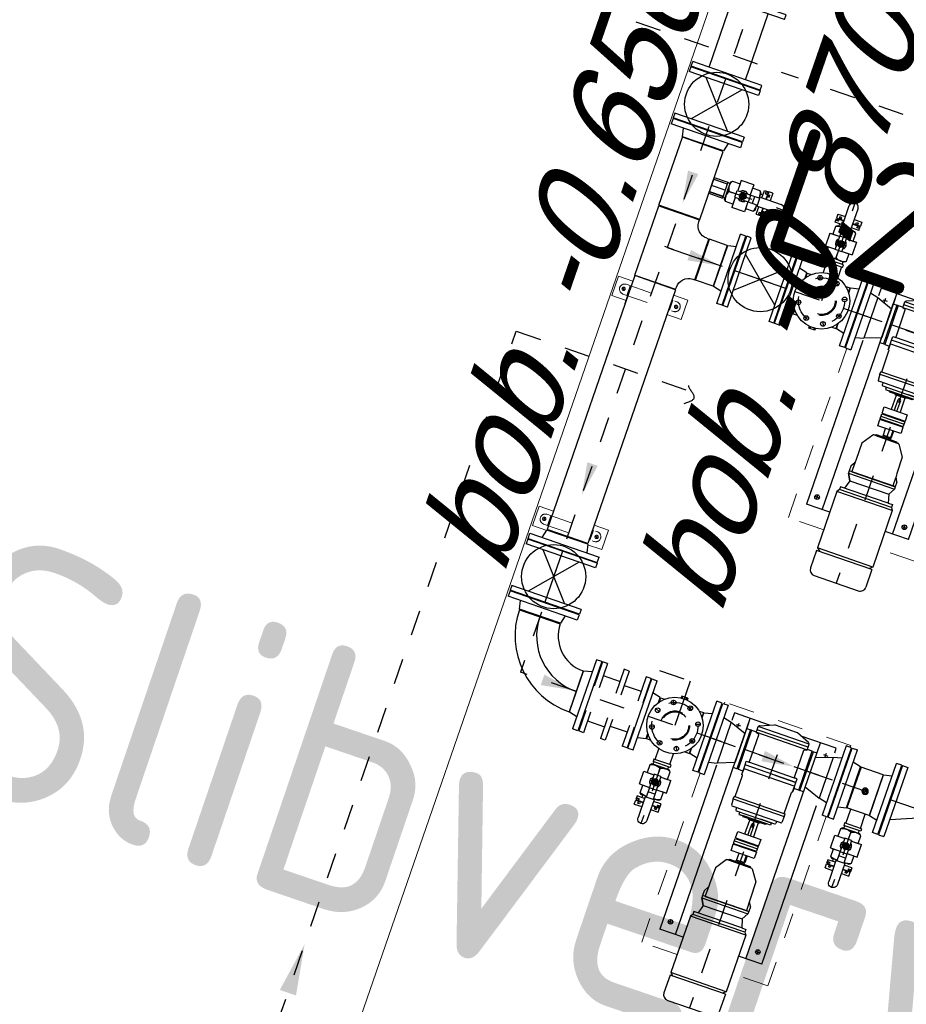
# Model space of a CAD drawing. Header units: metres. Extents: x 128615 to 129083, y 455669 to 456034.
# Tile 71 of 158: x 128805.12 to 128808.57, y 455830.9 to 455834.73. Entities that reach past the tile are written whole.
import ezdxf

# ---------------------------------------------------------------- set-up
doc = ezdxf.new("R2010")
doc.units = ezdxf.units.M
for name, pattern in [('AM_ISO08W050', [18, 12, -1.5, 3, -1.5]), ('CENTER', [2, 1.25, -0.25, 0.25, -0.25]), ('HIDDEN', [0.375, 0.25, -0.125]), ('RI-AWZI_SLIBLEIDING', [11, 5, -3, 0, -3]), ('RI-AWZI_TERREINRIOLERING', [19.8, 6, -1.8, 2.4, -1.8, 1.8, -1.8, 2.4, -1.8])]:
    doc.linetypes.add(name, pattern=pattern)
for name, color, linetype in [('0H', 6, 'CENTER'), ('0Hid', 6, 'HIDDEN'), ('0Hu1', 6, 'Continuous'), ('0Symbol', 6, 'Continuous'), ('B-XX-GR-GRAS-G', 90, 'Continuous'), ('B-XX-GR-KRUIDEN-G', 98, 'Continuous'), ('B-XX-RI-AWZI_TERREINRIOLERING-T25_HDSR', 7, 'Continuous')]:
    doc.layers.add(name, color=color, linetype=linetype)
for name, color, linetype, lineweight in [('AM_7', 6, 'AM_ISO08W050', 25), ('B-XX-GR-HAAG-G', 90, 'GR-HAAG1', 13), ('B-XX-KL-ELEKTRA-T25_HDSR', 7, 'Continuous', 35), ('B-XX-RI-AWZI_SLIBLEIDING-G', 40, 'RI-AWZI_SLIBLEIDING', 18), ('B-XX-RI-AWZI_SLIBLEIDING-T25_HDSR', 7, 'Continuous', 35), ('B-XX-RI-AWZI_TERREINRIOLERING-G', 10, 'RI-AWZI_TERREINRIOLERING', 18), ('B-XX-VH-BESTRATING-V', 1, 'Continuous', 18), ('X-XX-AL-T25', 7, 'Continuous', 25)]:
    doc.layers.add(name, color=color, linetype=linetype, lineweight=lineweight)
doc.styles.add('BURO-025', font='Isocp.shx', dxfattribs={"height": 500})
doc.styles.add('ISO', font='Iso.shx', dxfattribs={"height": 50})
doc.styles.add('tcb_isocp', font='tcb_isocp.shx')
doc.linetypes.add('GR-HAAG1', pattern='A,6,[176,NLCS.SHX,S=0.125,R=0,X=0,Y=0],-2', length=8)

# ---------------------------------------------------------------- blocks, each defined once
blk = doc.blocks.new('LD150ba')
for p, q in [((0, 142.5), (0, -142.5)), ((0, 142.5), (19, 142.5)), ((19, 142.5), (19, -142.5)), ((191, 142.5), (191, -142.5)), ((191, 142.5), (210, 142.5)), ((210, 142.5), (210, -142.5)), ((19, -75), (191, 75)), ((19, 75), (191, -75)), ((0, -142.5), (19, -142.5)), ((191, -142.5), (210, -142.5))]:
    blk.add_line(p, q)
at = {"color": 0, "linetype": 'ByBlock'}
blk.add_line((0, 0), (210, 0), dxfattribs=at)
blk.add_circle((105, 0), 125)
blk = doc.blocks.new('B150')
for p, q in [((-84.1, 0), (84.2, 0)), ((228.5, -144.3), (228.5, -312.6))]:
    blk.add_line(p, q)
for radius in [312.6, 144.3]:
    blk.add_arc((228.5, 0), radius, 180, 270)
at = {"color": 0, "linetype": 'ByBlock'}
blk.add_arc((228.5, 0), 228.5, 180, 270, dxfattribs=at)
blk = doc.blocks.new('Vof150')
for p, q in [((-92, -33), (-84.15, 0)), ((-84.15, 0), (84.15, 0)), ((84.15, 0), (92, -33)), ((-142.5, -33), (142.5, -33)), ((-142.5, -55), (-142.5, -33)), ((142.5, -55), (142.5, -33)), ((-142.5, -55), (142.5, -55))]:
    blk.add_line(p, q)
blk = doc.blocks.new('A$C222D4D79')
for p, q in [((0, -142.5), (0, 142.5)), ((0, 142.5), (22, 142.5)), ((22, 142.5), (22, -142.5)), ((55, 122), (55, 90.9)), ((200, 122), (55, 122)), ((120, -768), (120, 122)), ((164, 107.2), (217.8, 129.3)), ((312.2, 129.3), (217.8, 129.3)), ((366, 107.2), (312.2, 129.3)), ((475, 122), (330, 122)), ((410, -768), (410, 122)), ((475, 103.5), (475, 122)), ((508, 142.5), (508, -142.5)), ((530, 142.5), (508, 142.5)), ((530, -142.5), (530, 142.5)), ((22, 92), (55, 84.2)), ((55, 84.2), (120, 60)), ((55, 84.2), (55, -84.2)), ((120, 102), (120, -58)), ((120, -80), (120, 80)), ((120, 80), (135, 80)), ((135, 80), (135, -80)), ((140, 80), (135, 80)), ((140, 80), (160, 80.5)), ((140, 80), (140, -80)), ((370, 102.5), (160, 102.5)), ((160, 89.5), (160, 102.5)), ((370, 89.5), (160, 89.5)), ((160, 79.1), (160, 89.5)), ((160, 79.5), (370, 79.5)), ((170.5, 74.9), (161.5, 77.1)), ((359.5, 74.9), (368.5, 77.1)), ((370, 89.5), (370, 102.5)), ((370, 79.1), (370, 89.5)), ((390, 80), (370, 80.5)), ((390, -80), (390, 80)), ((390, 80), (395, 80)), ((395, -80), (395, 80)), ((395, 80), (410, 80)), ((475, 84.2), (410, 60)), ((508, 92), (475, 84.2)), ((475, 84.2), (475, -84.2)), ((172, -37.7), (172, 72.9)), ((358, -37.7), (358, 72.9)), ((390, 0), (390, 66.8)), ((120, -60), (55, -84.2)), ((160, -40.5), (172, -40.5)), ((160, -55.5), (160, -40.5)), ((370, -55.5), (160, -55.5)), ((160, -95.5), (160, -55.5)), ((160, -70.5), (370, -70.5)), ((160, -75.5), (160, -92.5)), ((169, -40.5), (358, -40.5)), ((283.1, -55.5), (370, -55.5)), ((370, -40.5), (358, -40.5)), ((370, -55.5), (370, -40.5)), ((370, -95.5), (370, -55.5)), ((370, -75.5), (370, -92.5)), ((410, -60), (475, -84.2)), ((22, -92), (55, -84.2)), ((55, -93.5), (55, -768)), ((135, -80), (120, -80)), ((140, -80), (135, -80)), ((140, -80), (160, -80.5)), ((161, -95.5), (160, -95.5)), ((164, -184.5), (164, -98.5)), ((366, -184.5), (366, -98.5)), ((369, -95.5), (370, -95.5)), ((390, -80), (370, -80.5)), ((390, -80), (395, -80)), ((410, -80), (395, -80)), ((508, -92), (475, -84.2)), ((475, -768), (475, -114.3)), ((0, -142.5), (22, -142.5)), ((530, -142.5), (508, -142.5)), ((160, -185.5), (164, -184.5)), ((370, -185.5), (160, -185.5)), ((160, -195.5), (160, -185.5)), ((370, -185.5), (366, -184.5)), ((370, -195.5), (370, -185.5)), ((160, -195.5), (370, -195.5)), ((160, -195.5), (161.8, -220.7)), ((365.2, -223.5), (164.8, -223.5)), ((182.5, -223.5), (182.5, -232.5)), ((347.5, -223.5), (347.5, -232.5)), ((370, -195.5), (368.2, -220.7)), ((185.5, -235.5), (330, -235.5)), ((200, -235.5), (200, -245.5)), ((200, -245.5), (215, -245.5)), ((209, -245.5), (206, -245.5)), ((215, -245.5), (219, -249.5)), ((219, -249.5), (215, -245.5)), ((315, -245.5), (215, -245.5)), ((311, -249.5), (219, -249.5)), ((242.5, -252.5), (242.5, -249.5)), ((242.5, -249.5), (265, -249.5)), ((287.5, -252.5), (242.5, -252.5)), ((247.5, -310), (247.5, -252.5)), ((260, -310), (260, -265.5)), ((270, -310), (270, -265.5)), ((282.5, -252.5), (282.5, -310)), ((344.5, -235.5), (287.5, -235.5)), ((287.5, -249.5), (287.5, -252.5)), ((315, -245.5), (311, -249.5)), ((330, -245.5), (315, -245.5)), ((330, -235.5), (330, -245.5)), ((217.5, -310), (312.5, -310)), ((217.5, -336), (217.5, -310)), ((217.5, -336), (312.5, -336)), ((217.5, -359), (217.5, -339)), ((217.5, -339), (312.5, -339)), ((312.5, -310), (312.5, -336)), ((312.5, -339), (312.5, -359)), ((217.5, -349), (312.5, -349)), ((217.5, -359), (312.5, -359)), ((217.5, -388), (217.5, -362)), ((312.5, -362), (217.5, -362)), ((312.5, -362), (312.5, -380)), ((312.5, -380), (312.5, -388)), ((312.5, -388), (217.5, -388)), ((247.5, -423), (247.5, -419)), ((247.5, -419), (250, -419)), ((250, -419), (250, -388)), ((280, -416.5), (250, -416.5)), ((280, -419), (250, -419)), ((279.5, -388), (279.5, -412)), ((283, -416), (280, -416)), ((280, -416), (280, -419)), ((280, -419), (282.5, -419)), ((282.5, -419), (282.5, -423)), ((283, -388), (283, -416)), ((211, -429.2), (181.9, -472.8)), ((218.5, -427), (215.2, -427)), ((218.5, -427), (311.5, -427)), ((222.5, -423), (307.5, -423)), ((311.5, -427), (314.8, -427)), ((319, -429.2), (348.1, -472.8)), ((181.9, -472.8), (180.7, -539.8)), ((348.1, -472.8), (349.3, -539.8)), ((170, -571.3), (170, -590.5)), ((170.7, -568.8), (179.9, -552.9)), ((180.5, -551.8), (180, -581.5)), ((180.7, -539.8), (180.5, -551.8)), ((349.3, -539.8), (349.5, -551.8)), ((349.5, -551.8), (350, -581.5)), ((359.3, -568.8), (350.1, -552.9)), ((360, -571.3), (360, -590.5)), ((360, -590.5), (170, -590.5)), ((170, -590.5), (170, -600)), ((170, -600), (360, -600)), ((170, -600), (185, -626)), ((170, -600), (185, -626)), ((185, -626), (170, -600)), ((180, -581.5), (180, -590)), ((180, -590), (360, -590)), ((180, -590.5), (360, -590.5)), ((360, -600), (345, -626)), ((360, -600), (345, -626)), ((350, -581.5), (350, -590)), ((360, -590.5), (360, -600)), ((185, -626.5), (175, -660)), ((185, -626), (345, -626)), ((185, -626), (345, -626)), ((185, -626.5), (185, -626)), ((185, -626.5), (345, -626.5)), ((185, -626.5), (345, -626.5)), ((185, -626.5), (185, -626.5)), ((345, -626.5), (345, -626)), ((345, -626.5), (345, -626.5)), ((345, -626.5), (355, -660)), ((158, -672), (151, -682)), ((379, -682), (151, -682)), ((151, -682), (151, -914.7)), ((158, -660), (158, -672)), ((355, -660), (158, -660)), ((372, -672), (158, -672)), ((355, -660), (372, -660)), ((372, -660), (372, -672)), ((372, -672), (379, -682)), ((379, -682), (379, -914.7)), ((151, -768), (55, -768)), ((475, -768), (379, -768)), ((151, -914.7), (162.4, -924.7)), ((379, -914.7), (151, -914.7)), ((379, -914.7), (367.6, -924.7)), ((151, -924.7), (151, -997.3)), ((379, -924.7), (151, -924.7)), ((379, -924.7), (379, -997.3)), ((174.4, -1020.7), (355.6, -1020.7))]:
    blk.add_line(p, q)
blk.add_lwpolyline([(279.5, -412), (279.5, -412.1), (279.5, -412.3), (279.5, -412.4), (279.5, -412.6), (279.5, -412.7), (279.5, -412.8), (279.5, -413), (279.5, -413.1), (279.5, -413.2), (279.5, -413.4), (279.5, -413.5), (279.5, -413.6), (279.5, -413.8), (279.5, -413.9), (279.5, -414), (279.5, -414.1), (279.5, -414.2), (279.6, -414.4), (279.6, -414.5), (279.6, -414.6), (279.6, -414.7), (279.6, -414.8), (279.6, -414.9), (279.6, -415), (279.7, -415.1), (279.7, -415.2), (279.7, -415.2), (279.7, -415.3), (279.7, -415.4), (279.7, -415.5), (279.7, -415.5), (279.8, -415.6), (279.8, -415.7), (279.8, -415.7), (279.8, -415.8), (279.8, -415.8), (279.9, -415.8), (279.9, -415.9), (279.9, -415.9), (279.9, -415.9), (279.9, -416), (279.9, -416), (280, -416), (280, -416), (280, -416)])
for centre in [(85, -728), (445, -728)]:
    blk.add_circle(centre, 9)
for centre, radius, start, end in [((160, 104.5), 2, 270, 360), ((162, 79.1), 2, 180, 255.9638), ((165, 104.3), 3, 108.6418, 180), ((365, 104.3), 3, 360, 71.3582), ((370, 104.5), 2, 180, 270), ((368, 79.1), 2, 284.0362, 360), ((170, 72.9), 2, 360, 75.9637), ((360, 72.9), 2, 104.0363, 180), ((169, -37.5), 3, 270, 360), ((361, -37.5), 3, 180, 270), ((161, -98.5), 3, 360, 90), ((369, -98.5), 3, 90, 180), ((164.8, -220.5), 3, 184.0856, 270), ((365.2, -220.5), 3, 270, 355.9144), ((185.5, -232.5), 3, 180, 270), ((265, -265.5), 5, 360, 180), ((344.5, -232.5), 3, 270, 360), ((215.2, -432), 5, 90, 146.2268), ((218.5, -423), 4, 270, 0), ((311.5, -423), 4, 180, 270), ((314.8, -432), 5, 33.7732, 90), ((175, -571.3), 5, 150, 180), ((175.5, -550.4), 5, 330, 359), ((354.5, -550.4), 5, 181, 210), ((355, -571.3), 5, 0, 30), ((174.4, -997.3), 23.4, 180, 270), ((355.6, -997.3), 23.4, 270, 0)]:
    blk.add_arc(centre, radius, start, end)
at = {"layer": '0H'}
for p, q in [((76, 82), (94, 82)), ((85, 73), (85, 91)), ((436, 82), (454, 82)), ((445, 73), (445, 91)), ((76, -728), (94, -728)), ((85, -737), (85, -719)), ((436, -728), (454, -728)), ((445, -737), (445, -719))]:
    blk.add_line(p, q, dxfattribs=at)
at = {"layer": '0H', "color": 1, "linetype": 'CENTER'}
for p, q in [((265, 22), (265, -1020.7)), ((0, 0), (530, 0))]:
    blk.add_line(p, q, dxfattribs=at)
blk = doc.blocks.new('TK150')
for p, q in [((3, 142.5), (3, -142.5)), ((3, 142.5), (25, 142.5)), ((25, 142.5), (25, -142.5)), ((381, 142.5), (381, -142.5)), ((381, 142.5), (403, 142.5)), ((403, 142.5), (403, -142.5)), ((288.8, 36.3), (25, -74.3)), ((3, -142.5), (25, -142.5)), ((381, -142.5), (403, -142.5))]:
    blk.add_line(p, q)
blk.add_solid([(282.3, 51.7), (295.2, 21), (381, 75)])
blk = doc.blocks.new('M150600')
for p, q in [((-150, 142.5), (-150, -142.5)), ((-131, 142.5), (-150, 142.5)), ((-131, 142.5), (-131, -142.5)), ((140.5, 142.5), (140.5, -142.5)), ((159.5, 142.5), (140.5, 142.5)), ((159.5, 142.5), (159.5, -142.5)), ((431, 142.5), (431, -142.5)), ((450, 142.5), (431, 142.5)), ((450, 142.5), (450, -142.5)), ((-131, 75), (140.5, 75)), ((431, 75), (159.5, 75)), ((-131, -75), (140.5, -75)), ((431, -75), (159.5, -75)), ((-131, -142.5), (-150, -142.5)), ((159.5, -142.5), (140.5, -142.5)), ((450, -142.5), (431, -142.5))]:
    blk.add_line(p, q)
blk = doc.blocks.new('S150')
for p, q in [((-227.15, 143), (-58.85, 143)), ((-227.15, 134.15), (-227.15, 143)), ((-58.85, 134.15), (-58.85, 143)), ((-286, -84.15), (-286, 84.15)), ((-286, 84.15), (-277.15, 84.15)), ((-8.85, 84.15), (0, 84.15)), ((0, -84.15), (0, 84.15)), ((-286, -84.15), (0, -84.15))]:
    blk.add_line(p, q)
at = {"color": 0, "linetype": 'ByBlock'}
blk.add_line((-143, 0), (-143, 143), dxfattribs=at)
for centre, start, end in [((-277.15, 134.15), 270, 0), ((-8.85, 134.15), 180, 270)]:
    blk.add_arc(centre, 50, start, end)
blk = doc.blocks.new('sok-DN15ba')
at = {"color": 0, "linetype": 'ByBlock'}
for p, q in [((12.5, 0), (-12.5, 0)), ((0, -12.5), (0, 12.5))]:
    blk.add_line(p, q, dxfattribs=at)
for radius in [12.5, 7.5]:
    blk.add_circle((0, 0), radius)
blk.add_arc((0, 0), 8.5, 180, 90)
blk = doc.blocks.new('Vlf150')
for p, q in [((-142.5, 0), (142.5, 0)), ((-142.5, -20), (-142.5, 0)), ((142.5, -20), (142.5, 0)), ((-142.5, -20), (142.5, -20))]:
    blk.add_line(p, q)
blk = doc.blocks.new('sok-DN50va')
for p, q in [((-32.75, 0), (32.75, 0)), ((-32.75, 0), (-32.75, -56)), ((32.75, 0), (32.75, -56)), ((-32.75, -56), (32.75, -56))]:
    blk.add_line(p, q)
at = {"color": 0, "linetype": 'ByBlock'}
blk.add_line((0, -56), (0, 0), dxfattribs=at)
at = {"color": 0, "linetype": 'HIDDEN'}
for p, q in [((-26, 0), (-26, -56)), ((-25, 0), (-25, -56)), ((25, 0), (25, -56)), ((26, 0), (26, -56))]:
    blk.add_line(p, q, dxfattribs=at)
blk = doc.blocks.new('KK_DN50ba')
for p, q in [((-63.4, 35.6), (-57.8, 42)), ((-57.8, 42), (-26.4, 42)), ((25.6, 55.1), (-26.4, 55.1)), ((-26.4, 55.1), (-26.4, 14)), ((-26.4, 42), (-26.4, 14)), ((25.6, 55.1), (25.6, 14)), ((25.6, 48.4), (25.6, 14)), ((57.1, 42), (25.6, 42)), ((62.6, 35.6), (57.1, 42)), ((-63.4, -35.6), (-63.4, 35.6)), ((-57.8, 0), (-28.4, 0)), ((-28.4, 14), (65.4, 14)), ((-28.4, -14), (-28.4, 14)), ((27.7, -14), (27.7, 14)), ((44.3, -14), (44.3, 14)), ((62.6, 14), (62.6, 35.6)), ((65.4, 18.2), (151.4, 18.2)), ((65.4, -18.2), (65.4, 18.2)), ((-57.8, -42), (-63.4, -35.6)), ((-28.4, -14), (65.4, -14)), ((-26.4, -14), (-26.4, -42)), ((-26.4, -14), (-26.4, -55.1)), ((25.6, -14), (25.6, -48.4)), ((25.6, -14), (25.6, -55.1)), ((57.1, -42), (62.6, -35.6)), ((62.6, -35.6), (62.6, -14)), ((65.4, -18.2), (151.4, -18.2)), ((-26.4, -42), (-57.8, -42)), ((25.6, -55.1), (-26.4, -55.1)), ((25.6, -42), (57.1, -42))]:
    blk.add_line(p, q)
blk.add_lwpolyline([(-5.6, 9.1), (-10.9, 0), (-5.6, -9.1), (4.9, -9.1), (10.1, 0), (4.9, 9.1)], close=True)
for radius in [13.1, 8.27, 6.13]:
    blk.add_circle((-0.4, 0), radius)
for centre, radius, start, end in [((-21, 21), 42.3, 150.2533, 209.7467), ((20.3, 21), 42.3, 350.4908, 29.7467), ((-21, -21), 42.3, 150.2533, 209.7467), ((-0.4, 0), 21, 41.8103, 138.1897), ((-0.4, 0), 7, 168.4465, 99.6448), ((151.4, 0), 18.2, 270, 90), ((-0.4, 0), 21, 221.8103, 318.1897), ((20.3, -21), 42.3, 330.2533, 9.5092)]:
    blk.add_arc(centre, radius, start, end)
at = {"layer": '0H'}
for p, q in [((-0.4, -21), (-0.4, 21)), ((-63.4, 0), (169.6, 0))]:
    blk.add_line(p, q, dxfattribs=at)
blk = doc.blocks.new('slibverwerkingsgebouw')
for p, q in [((1805.3, 6103.2), (1285.3, 6102.8)), ((1285.3, 6102.8), (1285.3, 6095.3)), ((1285.5, 5810.3), (1286, 5112.8)), ((353.6, 5784.7), (411.9, 5784.7)), ((353.6, 5704.7), (353.6, 5784.7)), ((392.1, 5764.7), (600.1, 5764.9)), ((408.6, 5724.7), (408.6, 5764.7)), ((580.2, 5784.9), (638.6, 5784.9)), ((583.6, 5724.9), (583.5, 5764.9)), ((638.6, 5704.9), (638.6, 5784.9)), ((394.6, 5744.7), (381.6, 5744.7)), ((388.1, 5751.2), (388.1, 5738.2)), ((392.1, 5724.7), (600.1, 5724.9)), ((597.6, 5744.9), (610.6, 5744.9)), ((604.1, 5751.4), (604.1, 5738.4)), ((353.6, 5704.7), (412, 5704.7)), ((580.3, 5704.9), (638.6, 5704.9)), ((1432, 5112.9), (1286, 5112.8)), ((1806, 5113.2), (1660, 5113.1)), ((354.2, 4836.9), (412.6, 4836.9)), ((354.3, 4756.9), (354.2, 4836.9)), ((580.9, 4837), (639.2, 4837.1)), ((639.3, 4757.1), (639.2, 4837.1)), ((395.2, 4796.9), (382.2, 4796.9)), ((388.7, 4803.4), (388.7, 4790.4)), ((392.7, 4816.9), (600.7, 4817)), ((409.3, 4776.9), (409.2, 4816.9)), ((584.2, 4777), (584.2, 4817)), ((598.2, 4797), (611.2, 4797)), ((604.7, 4803.5), (604.7, 4790.5)), ((354.3, 4756.9), (412.6, 4756.9)), ((392.7, 4776.9), (600.7, 4777)), ((580.9, 4757), (639.3, 4757.1)), ((1806.5, 4353.2), (1286.5, 4352.8)), ((1286.5, 4352.8), (1286.5, 4345.3)), ((1806.5, 4353.2), (1806.5, 4345.7)), ((1286.7, 4060.3), (1287.2, 3362.8)), ((1806.7, 4060.7), (1807.2, 3363.2)), ((1433.2, 3362.9), (1287.2, 3362.8)), ((1807.2, 3363.2), (1661.2, 3363.1))]:
    blk.add_line(p, q)
for centre in [(388.1, 5744.7), (604.1, 5744.9), (388.7, 4796.9), (604.7, 4797)]:
    blk.add_circle(centre, 6.5)
for centre, start, end in [((392.1, 5744.7), 90.0391, 270.0391), ((600.1, 5744.9), 270.0391, 90.0391), ((392.7, 4796.9), 90.0391, 270.0391), ((600.7, 4797), 270.0391, 90.0391)]:
    blk.add_arc(centre, 20, start, end)
at = {"layer": '0H'}
for p, q in [((495.1, 7250.3), (495.4, 6800.3)), ((495.1, 7250.3), (497.1, 4202.3)), ((2923.4, 5954), (485.4, 5952.3)), ((805.6, 4295.3), (875.1, 4295.3)), ((895.1, 4285.9), (965.6, 4286)), ((2924.6, 4204), (497.1, 4202.3)), ((805.7, 4108.2), (875.2, 4108.2)), ((895.2, 4118.4), (965.7, 4118.5))]:
    blk.add_line(p, q, dxfattribs=at)
for centre in [(1132.2, 5952.7), (1133.4, 4202.7)]:
    blk.add_circle(centre, 90, dxfattribs=at)
at = {"layer": '0Hid'}
for p, q in [((1119.8, 5835.6), (1119.8, 5843.4)), ((1144.8, 5835.6), (1119.8, 5835.6)), ((1123.8, 5843.1), (1123.8, 5835.6)), ((1124.8, 5843), (1124.8, 5835.6)), ((1139.8, 5843), (1139.8, 5835.6)), ((1140.8, 5843.1), (1140.8, 5835.6)), ((1144.8, 5835.6), (1144.8, 5843.5)), ((1006.2, 4386), (1133.3, 4386.1)), ((1133.3, 4386.1), (1133.4, 4218.3)), ((1145.8, 4319.9), (1120.8, 4319.9)), ((1120.8, 4319.9), (1120.8, 4312)), ((1124.8, 4312.4), (1124.8, 4319.9)), ((1125.8, 4312.5), (1125.8, 4319.9)), ((1140.8, 4312.5), (1140.8, 4319.9)), ((1141.8, 4312.4), (1141.8, 4319.9)), ((1145.8, 4319.9), (1145.8, 4312))]:
    blk.add_line(p, q, dxfattribs=at)
for centre, radius in [((1132.2, 5952.7), 57.1), ((1132.2, 5952.7), 53.5), ((1133.4, 4202.7), 57.1), ((1133.4, 4202.7), 53.5)]:
    blk.add_circle(centre, radius, dxfattribs=at)
at = {"layer": '0Hu1'}
for p, q in [((638, 6647.4), (353, 6647.2)), ((353, 6647.2), (353, 6628.2)), ((638, 6647.4), (638, 6628.4)), ((638, 6628.4), (353, 6628.2)), ((420.5, 6628.3), (570.6, 6456.4)), ((570.5, 6628.4), (420.6, 6456.3)), ((638.1, 6456.4), (353.1, 6456.2)), ((353.1, 6456.2), (353.1, 6437.2)), ((638.1, 6456.4), (638.1, 6437.4)), ((638.1, 6437.4), (353.1, 6437.2)), ((579.8, 6377.4), (411.5, 6377.3)), ((411.7, 6097.2), (411.5, 6377.3)), ((580, 6097.4), (579.8, 6377.4)), ((1082.1, 6293.2), (1082.1, 6276.7)), ((1082.1, 6293.2), (1112.9, 6293.2)), ((1149.3, 6293.2), (1180.1, 6293.3)), ((1180.1, 6293.3), (1180.1, 6276.7)), ((645.9, 6267.6), (635.9, 6267.6)), ((771.9, 6267.7), (781.5, 6267.7)), ((781.5, 6255.7), (781.5, 6286.5)), ((781.5, 6286.5), (797.5, 6286.5)), ((798.9, 6283.1), (789.8, 6283.1)), ((789.8, 6275.6), (789.8, 6283.1)), ((789.8, 6275.6), (794, 6275.6)), ((794, 6275.6), (794, 6278.1)), ((794, 6278.1), (799, 6278.1)), ((797.5, 6286.5), (797.5, 6255.7)), ((797.5, 6270.5), (802.5, 6270.5)), ((797.5, 6267.7), (807.5, 6267.7)), ((815.5, 6286.5), (798.9, 6286.5)), ((798.9, 6286.5), (799, 6255.7)), ((802.5, 6275.5), (807.5, 6275.5)), ((802.5, 6270.5), (802.5, 6275.5)), ((807.5, 6267.7), (807.5, 6275.5)), ((815.5, 6286.5), (815.5, 6255.7)), ((1082.1, 6276.7), (1112.9, 6276.7)), ((1082.1, 6275.2), (1112.9, 6275.2)), ((1082.1, 6259.2), (1082.1, 6275.2)), ((1112.9, 6259.2), (1082.1, 6259.2)), ((1085.5, 6276.7), (1085.5, 6267.5)), ((1093.1, 6267.5), (1085.5, 6267.5)), ((1090.6, 6271.7), (1090.6, 6276.7)), ((1093.1, 6271.7), (1090.6, 6271.7)), ((1093.1, 6280.2), (1093.1, 6285.2)), ((1101, 6285.2), (1093.1, 6285.2)), ((1098.1, 6280.2), (1093.1, 6280.2)), ((1093.1, 6267.5), (1093.1, 6271.7)), ((1098.1, 6275.2), (1098.1, 6280.2)), ((1101, 6275.2), (1101, 6285.2)), ((1101, 6249.6), (1101, 6259.2)), ((1149.3, 6276.7), (1180.1, 6276.7)), ((1149.3, 6275.3), (1180.1, 6275.3)), ((1180.1, 6259.3), (1149.3, 6259.3)), ((1161.3, 6275.8), (1161.3, 6285.8)), ((1161.3, 6285.3), (1169.1, 6285.3)), ((1164.1, 6275.3), (1164.1, 6280.3)), ((1164.1, 6280.3), (1169.1, 6280.3)), ((1169.1, 6280.3), (1169.1, 6285.3)), ((1169.2, 6271.7), (1171.7, 6271.7)), ((1169.2, 6267.6), (1169.2, 6271.7)), ((1169.2, 6267.6), (1176.7, 6267.6)), ((1171.7, 6271.7), (1171.6, 6276.7)), ((1176.7, 6276.7), (1176.7, 6267.6)), ((1180.1, 6259.3), (1180.1, 6275.3)), ((781.6, 6188.5), (781.5, 6219.3)), ((797.5, 6219.3), (797.6, 6188.5)), ((799, 6219.3), (799, 6188.5)), ((815.5, 6219.3), (815.5, 6188.5)), ((645.9, 6207.3), (635.9, 6207.3)), ((781.6, 6188.5), (797.6, 6188.5)), ((789.9, 6199.5), (789.9, 6191.9)), ((789.9, 6199.5), (794, 6199.5)), ((799, 6191.9), (789.9, 6191.9)), ((794, 6199.5), (794, 6197)), ((794, 6197), (799, 6197)), ((797.5, 6204.5), (802.5, 6204.5)), ((798.1, 6207.4), (808.1, 6207.4)), ((815.5, 6188.5), (799, 6188.5)), ((802.5, 6204.5), (802.5, 6199.5)), ((802.5, 6199.5), (807.5, 6199.5)), ((807.5, 6207.4), (807.5, 6199.5)), ((580, 6097.4), (411.7, 6097.2)), ((1167.2, 6112.9), (1096.9, 6112.9)), ((1096.9, 6102.9), (1096.9, 6112.9)), ((1167.2, 6102.9), (1096.9, 6102.9)), ((1101.1, 6123.6), (1101.1, 6113.6)), ((1101.9, 6102.9), (1102, 6058.5)), ((1161.4, 6123.6), (1161.4, 6113.6)), ((1162.2, 6102.9), (1162.3, 6058.5)), ((1167.2, 6102.9), (1167.2, 6112.9)), ((987.5, 5810.1), (987.3, 6095.1)), ((987.3, 6095.1), (1009.3, 6095.1)), ((1009.5, 5810.1), (1009.3, 6095.1)), ((1255.5, 5810.3), (1255.3, 6095.3)), ((1277.3, 6095.3), (1255.3, 6095.3)), ((1277.5, 5810.3), (1277.3, 6095.3)), ((714.4, 6036.6), (640.9, 6036.5)), ((641, 5868.2), (640.9, 6036.5)), ((714.4, 6036.6), (714.5, 5868.3)), ((1042.4, 6036.8), (1009.4, 6044.6)), ((1042.4, 6016.3), (1042.4, 6036.8)), ((1043.9, 6036.8), (1061.3, 6036.8)), ((1043.9, 6036.8), (1043.9, 6018.3)), ((1101.1, 6027.5), (1093.9, 6045.1)), ((1132.1, 6036.9), (1132.2, 5952.7)), ((1163.1, 6027.6), (1170.4, 6045.1)), ((1203, 6036.9), (1220.4, 6036.9)), ((1220.4, 6036.9), (1220.4, 6018.5)), ((1222.4, 6036.9), (1255.4, 6044.8)), ((1222.4, 6015.7), (1222.4, 6036.9)), ((1057.3, 5983.7), (1039.8, 5990.9)), ((1207, 5983.8), (1224.6, 5991.1)), ((1057.4, 5921.7), (1039.8, 5914.4)), ((1207, 5921.8), (1224.6, 5914.5)), ((714.5, 5868.3), (641, 5868.2)), ((1009.5, 5860.6), (1042.5, 5868.5)), ((1042.5, 5868.5), (1042.5, 5889.1)), ((1044, 5887), (1044, 5868.5)), ((1044, 5868.5), (1061.4, 5868.5)), ((1101.2, 5877.9), (1094, 5860.3)), ((1163.2, 5877.9), (1170.5, 5860.4)), ((1203.1, 5868.6), (1220.5, 5868.6)), ((1220.5, 5887.1), (1220.5, 5868.6)), ((1222.5, 5868.6), (1222.5, 5889.9)), ((1255.5, 5860.8), (1222.5, 5868.6)), ((580.2, 5807.4), (411.9, 5807.2)), ((411.9, 5807.2), (412.6, 4761.2)), ((580.2, 5807.4), (580.9, 4761.4)), ((987.5, 5810.1), (1009.5, 5810.1)), ((1277.5, 5810.3), (1255.5, 5810.3)), ((412, 5692.8), (411.9, 5724.7)), ((404.8, 4726.2), (412.6, 4759.2)), ((580.9, 4761.4), (412.6, 4761.2)), ((580.9, 4759.4), (412.6, 4759.2)), ((580.9, 4759.4), (588.8, 4726.4)), ((354.3, 4726.2), (639.3, 4726.4)), ((354.3, 4704.2), (354.3, 4726.2)), ((639.3, 4704.4), (639.3, 4726.4)), ((354.3, 4704.2), (639.3, 4704.4)), ((760.5, 4345), (760.7, 4060)), ((782.5, 4345), (760.5, 4345)), ((782.5, 4345), (782.7, 4060)), ((988.7, 4060.1), (988.5, 4345.1)), ((988.5, 4345.1), (1010.5, 4345.1)), ((1010.7, 4060.1), (1010.5, 4345.1)), ((1256.7, 4060.3), (1256.5, 4345.3)), ((1278.5, 4345.3), (1256.5, 4345.3)), ((1278.7, 4060.3), (1278.5, 4345.3)), ((1102.3, 4277.5), (1095.1, 4295.1)), ((1164.3, 4277.6), (1171.6, 4295.1)), ((1223.6, 4286.9), (1256.6, 4294.8)), ((760.6, 4294.5), (727.6, 4286.6)), ((727.7, 4118.3), (727.6, 4286.6)), ((1043.6, 4286.8), (1010.6, 4294.6)), ((1043.6, 4266.3), (1043.6, 4286.8)), ((1045.1, 4286.8), (1062.5, 4286.8)), ((1045.1, 4286.8), (1045.1, 4268.3)), ((1133.3, 4286.9), (1133.4, 4202.7)), ((1204.2, 4286.9), (1221.6, 4286.9)), ((1221.6, 4286.9), (1221.6, 4268.5)), ((1223.6, 4265.7), (1223.6, 4286.9)), ((1871.6, 4287.4), (1871.7, 4119.1)), ((1963.1, 4287.4), (1871.6, 4287.4)), ((1963.1, 4287.4), (1963.2, 4119.1)), ((1058.5, 4233.7), (1041, 4240.9)), ((1208.2, 4233.8), (1225.7, 4241.1)), ((1058.6, 4171.7), (1041, 4164.4)), ((1208.2, 4171.8), (1225.8, 4164.5)), ((727.7, 4118.3), (760.7, 4110.5)), ((1010.7, 4110.6), (1043.7, 4118.5)), ((1043.7, 4118.5), (1043.7, 4139.1)), ((1045.2, 4137), (1045.2, 4118.5)), ((1045.2, 4118.5), (1062.6, 4118.5)), ((1102.4, 4127.9), (1095.2, 4110.3)), ((1164.4, 4127.9), (1171.7, 4110.4)), ((1204.3, 4118.6), (1221.7, 4118.6)), ((1221.7, 4137.1), (1221.7, 4118.6)), ((1223.7, 4118.6), (1223.7, 4139.9)), ((1256.7, 4110.8), (1223.7, 4118.6)), ((1963.2, 4119.1), (1871.7, 4119.1)), ((1963.2, 4119.1), (1871.7, 4119.1)), ((1887.3, 4060.6), (1887.2, 4119.1)), ((1947.6, 4060.6), (1947.5, 4119.1)), ((1103.3, 4052.6), (1103.3, 4096.9)), ((1163.6, 4052.6), (1163.6, 4097)), ((782.7, 4060), (760.7, 4060)), ((988.7, 4060.1), (1010.7, 4060.1)), ((1168.6, 4052.6), (1098.3, 4052.6)), ((1098.3, 4052.6), (1098.3, 4042.6)), ((1168.6, 4042.6), (1098.3, 4042.6)), ((1102.5, 4031.8), (1102.5, 4041.8)), ((1162.8, 4031.9), (1162.8, 4041.9)), ((1168.6, 4052.6), (1168.6, 4042.6)), ((1278.7, 4060.3), (1256.7, 4060.3)), ((1952.6, 4060.6), (1882.3, 4060.6)), ((1882.3, 4060.6), (1882.3, 4050.6)), ((1952.6, 4050.6), (1882.3, 4050.6)), ((1886.4, 4039.9), (1886.4, 4049.9)), ((1946.7, 4039.9), (1946.7, 4049.9)), ((1952.6, 4060.6), (1952.6, 4050.6)), ((1886.5, 3913.9), (1886.5, 3904.2)), ((1114.5, 3896.2), (1083.7, 3896.2)), ((1083.7, 3896.2), (1083.7, 3880.2)), ((1083.7, 3880.2), (1114.5, 3880.2)), ((1083.7, 3862.2), (1083.7, 3878.7)), ((1083.7, 3878.7), (1114.5, 3878.7)), ((1087.2, 3878.7), (1087.2, 3887.9)), ((1094.7, 3887.9), (1087.2, 3887.9)), ((1094.7, 3883.7), (1092.2, 3883.7)), ((1092.2, 3883.7), (1092.2, 3878.7)), ((1094.7, 3887.9), (1094.7, 3883.7)), ((1094.7, 3875.2), (1094.7, 3870.2)), ((1099.7, 3875.2), (1094.7, 3875.2)), ((1099.7, 3880.2), (1099.7, 3875.2)), ((1102.6, 3905.8), (1102.6, 3896.2)), ((1102.6, 3880.2), (1102.6, 3870.2)), ((1181.7, 3896.3), (1150.9, 3896.2)), ((1151, 3880.2), (1181.7, 3880.3)), ((1151, 3878.8), (1181.8, 3878.8)), ((1162.9, 3879.7), (1162.9, 3869.7)), ((1165.7, 3880.2), (1165.7, 3875.2)), ((1165.7, 3875.2), (1170.7, 3875.2)), ((1170.7, 3875.2), (1170.7, 3870.2)), ((1170.8, 3887.9), (1178.3, 3887.9)), ((1170.8, 3887.9), (1170.8, 3883.8)), ((1170.8, 3883.8), (1173.3, 3883.8)), ((1173.3, 3883.8), (1173.3, 3878.8)), ((1178.3, 3878.8), (1178.3, 3887.9)), ((1181.7, 3896.3), (1181.7, 3880.3)), ((1181.8, 3862.3), (1181.8, 3878.8)), ((1898.4, 3904.2), (1867.7, 3904.2)), ((1867.7, 3904.2), (1867.7, 3888.2)), ((1867.7, 3888.2), (1898.5, 3888.2)), ((1867.7, 3870.2), (1867.7, 3886.8)), ((1867.7, 3886.8), (1898.5, 3886.8)), ((1871.1, 3886.8), (1871.1, 3895.9)), ((1878.6, 3895.9), (1871.1, 3895.9)), ((1878.6, 3891.8), (1876.1, 3891.8)), ((1876.1, 3891.8), (1876.1, 3886.8)), ((1878.6, 3895.9), (1878.6, 3891.8)), ((1878.7, 3883.2), (1878.7, 3878.2)), ((1883.7, 3883.2), (1878.7, 3883.2)), ((1886.5, 3878.2), (1878.7, 3878.2)), ((1883.7, 3888.2), (1883.7, 3883.2)), ((1886.5, 3888.2), (1886.5, 3878.2)), ((1965.7, 3904.3), (1934.9, 3904.3)), ((1934.9, 3888.3), (1965.7, 3888.3)), ((1934.9, 3886.8), (1965.7, 3886.8)), ((1946.8, 3887.7), (1946.8, 3877.7)), ((1946.8, 3878.3), (1954.7, 3878.3)), ((1949.7, 3888.3), (1949.7, 3883.3)), ((1949.7, 3883.3), (1954.7, 3883.3)), ((1954.7, 3896), (1962.2, 3896)), ((1954.7, 3896), (1954.7, 3891.8)), ((1954.7, 3891.8), (1957.2, 3891.8)), ((1954.7, 3883.3), (1954.7, 3878.3)), ((1957.2, 3891.8), (1957.2, 3886.8)), ((1962.2, 3886.8), (1962.2, 3896)), ((1965.7, 3904.3), (1965.7, 3888.3)), ((1965.7, 3870.3), (1965.7, 3886.8)), ((1083.7, 3862.2), (1114.5, 3862.2)), ((1102.6, 3870.2), (1094.7, 3870.2)), ((1151, 3862.3), (1181.8, 3862.3)), ((1162.9, 3870.2), (1170.7, 3870.2)), ((1867.7, 3870.2), (1898.5, 3870.3)), ((1934.9, 3870.3), (1965.7, 3870.3))]:
    blk.add_line(p, q, dxfattribs=at)
for centre, radius in [((495.5, 6542.3), 125), ((1132.2, 5952.7), 110), ((1097.7, 6035.9), 9), ((1166.6, 6035.9), 9), ((1049, 5987.1), 9), ((1215.3, 5987.2), 9), ((1049.1, 5918.2), 9), ((1215.4, 5918.3), 9), ((1097.8, 5869.6), 9), ((1166.7, 5869.6), 9), ((1133.4, 4202.7), 110), ((1098.9, 4285.9), 9), ((1167.8, 4285.9), 9), ((1050.2, 4237.1), 9), ((1216.5, 4237.2), 9), ((1050.3, 4168.2), 9), ((1216.6, 4168.3), 9), ((1099, 4119.6), 9), ((1167.9, 4119.6), 9)]:
    blk.add_circle(centre, radius, dxfattribs=at)
at = {"layer": '0Symbol'}
for points in [[(517.1, 6262), (495.8, 6134), (474.4, 6262)], [(586.4, 5973.7), (714.4, 5952.4), (586.5, 5931)], [(517.9, 5060.1), (496.6, 4932.1), (475.2, 5060.1)], [(587.6, 4223.7), (715.6, 4202.4), (587.6, 4181)], [(1497.3, 4224.3), (1625.3, 4203.1), (1497.3, 4181.6)], [(14.8, 2726), (48, 2926), (81.5, 2726)]]:
    blk.add_solid(points, dxfattribs=at)
at = {"layer": 'AM_7'}
for p, q in [((92.7, 6742.9), (762.7, 6743.4)), ((92.7, 6742.9), (762.7, 6743.4)), ((894.4, 6743.4), (3444.1, 6745.2)), ((46.3, 5452), (769.8, 5452.5)), ((49.7, 400), (46.3, 5452))]:
    blk.add_line(p, q, dxfattribs=at)
blk.add_spline([(756.6, 5399.9), (786.3, 5435.9), (752.1, 5470), (772.3, 5510.6)], degree=3, dxfattribs=at)
at = {"layer": '0H', "color": 1, "linetype": 'CENTER', "xscale": -1, "rotation": 90.03906185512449}
for name, p in [('sok-DN50va', (579.9, 6237.4)), ('Vlf150', (785.6, 4202.5)), ('Vlf150', (875.2, 4202.6)), ('Vlf150', (965.6, 4202.6))]:
    blk.add_blockref(name, p, dxfattribs=at)
at = {"layer": '0Hu1'}
for name, p, rotation in [('M150600', (495.2, 7100.3), 270.0390618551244), ('Vof150', (495.7, 6379.3), 180.0390652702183), ('KK_DN50ba', (1131.2, 6187), 90.03906185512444), ('KK_DN50ba', (709.3, 6237.5), 0.03906527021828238), ('Vof150', (716.4, 5952.4), 90.03906185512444), ('LD150ba', (984.4, 5952.6), 180.0390652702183), ('A$C222D4D79', (1280.4, 5952.8), 0.03906527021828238), ('LD150ba', (496.8, 4701.3), 270.0390618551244), ('Vof150', (497, 4433.3), 180.0390652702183), ('B150', (497, 4430.8), 0.03906527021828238), ('A$C222D4D79', (1281.6, 4202.8), 0.03906527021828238), ('Vof150', (1964.6, 4203.3), 90.03906185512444), ('TK150', (2019.6, 4203.3), 0.03906527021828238)]:
    blk.add_blockref(name, p, dxfattribs=dict(at, rotation=rotation))
at = {"layer": '0Hu1', "xscale": -1}
for name, p, rotation in [('S150', (495.8, 6095.3), 270.0390618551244), ('Vof150', (1869.6, 4203.2), 270.0390618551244), ('KK_DN50ba', (1132.7, 3968.5), 90.03906185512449), ('KK_DN50ba', (1916.6, 3976.5), 90.03906185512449)]:
    blk.add_blockref(name, p, dxfattribs=dict(at, rotation=rotation))
at = {"layer": '0Hu1', "color": 1, "linetype": 'CENTER', "xscale": -1, "rotation": 90.03906185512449}
blk.add_blockref('sok-DN15ba', (1917.4, 4203.3), dxfattribs=at)

msp = doc.modelspace()

# ---------------------------------------------------------------- hatches: boundary and pattern name
at = {"layer": 'B-XX-GR-GRAS-G'}
h = msp.add_hatch(dxfattribs=at)
h.set_pattern_fill('CROSS', color=256, scale=0.1, angle=-116.5633, style=0)
h.set_pattern_definition([(340.90658, (128738.9979, 455858.1423), (0.8077809, 0.392352), [0.3175, -0.9525]), (70.90658, (128739.096, 455857.94034), (-0.392352, 0.8077809), [0.3175, -0.9525])])
h.paths.add_polyline_path([(128845.8675, 455784.6486), (128847.5685, 455784.0598), (128847.7648, 455784.6268), (128846.0638, 455785.2156)])
h.paths.add_polyline_path([(128967.1056, 455860.4144), (128969.421, 455866.8918), (128880.9007, 455904.4097), (128810.0578, 455927.1028), (128808.0816, 455921.3937), (128811.586, 455919.9882), (128842.944, 455909.6013), (128874.3253, 455899.2846), (128897.3942, 455890.0888), (128932.2499, 455875.2516), (128958.9785, 455863.8749)])
edge = h.paths.add_edge_path()
edge.add_line((128984.0843, 455804.1851), (128953.5144, 455822.3927))
edge.add_line((128953.5144, 455822.3927), (128931.0818, 455759.6371))
edge.add_line((128931.0818, 455759.6371), (128923.6913, 455762.2049))
edge.add_line((128923.6913, 455762.2049), (128914.027, 455765.5502))
edge.add_line((128914.027, 455765.5502), (128897.8456, 455770.6508))
edge.add_line((128897.8456, 455770.6508), (128884.7246, 455774.2574))
edge.add_line((128884.7246, 455774.2574), (128872.5483, 455777.8538))
edge.add_line((128872.5483, 455777.8538), (128866.0796, 455781.0476))
edge.add_line((128866.0796, 455781.0476), (128866.0213, 455781.0678))
edge.add_line((128866.0213, 455781.0678), (128863.5642, 455773.7248))
edge.add_line((128863.5642, 455773.7248), (128871.5286, 455771.3054))
edge.add_line((128871.5286, 455771.3054), (128871.6723, 455771.4107))
edge.add_arc((128873.3846, 455770.3693), 2.0041, 78.2494, 148.6951, ccw=False)
edge.add_line((128873.7928, 455772.3314), (128875.0822, 455772.0165))
edge.add_line((128875.0822, 455772.0165), (128927.2956, 455757.613))
edge.add_line((128927.2956, 455757.613), (128956.8956, 455749.1706))
edge.add_line((128956.8956, 455749.1706), (128984.0843, 455804.1851))
at = {"layer": 'B-XX-GR-HAAG-G'}
h = msp.add_hatch(dxfattribs=at)
h.set_pattern_fill('ANGLE', color=256, scale=0.04, angle=-19.0934, style=0)
h.set_pattern_definition([(78.37646, (128738.99792, 455858.1423), (-0.2736702, 0.05629363), [0.2032, -0.0762]), (168.37646, (128738.99792, 455858.1423), (-0.05629363, -0.2736702), [0.2032, -0.0762])])
edge = h.paths.add_edge_path()
edge.add_line((128824.056, 455861.244), (128824.3252, 455861.9975))
edge.add_line((128824.3252, 455861.9975), (128807.4128, 455867.9094))
edge.add_line((128807.4128, 455867.9094), (128807.5845, 455867.0019))
edge.add_line((128807.5845, 455867.0019), (128824.0566, 455861.2438))
edge.add_line((128911.0525, 455830.6926), (128923.873, 455826.2244))
edge.add_line((128923.873, 455826.2244), (128926.9523, 455825.1513))
edge.add_line((128926.9523, 455825.1513), (128927.2239, 455825.9444))
edge.add_line((128927.2239, 455825.9444), (128912.0314, 455831.2301))
edge.add_line((128912.0314, 455831.2301), (128911.0524, 455830.6923))
at = {"layer": 'B-XX-GR-KRUIDEN-G'}
h = msp.add_hatch(dxfattribs=at)
h.set_pattern_fill('SWAMP', color=256, scale=0.2, angle=-116.5633, style=0)
h.set_pattern_definition([(340.9066, (128738.998, 455858.1423), (3.83935, 3.326516), [0.635, -4.445]), (70.9066, (128739.298, 455858.0384), (-0.96118, 4.98823), [0.3175, -8.48132]), (70.9066, (128739.373, 455858.0125), (-0.96118, 4.98823), [0.254, -8.54482]), (70.9066, (128739.223, 455858.0644), (-0.96118, 4.98823), [0.254, -8.54482]), (40.9066, (128739.448, 455857.9865), (-0.96117, 4.98823), [0.2032, -4.8768]), (100.9066, (128739.148, 455858.0904), (-4.80052, 1.66172), [0.2032, -4.8768])])
edge = h.paths.add_edge_path()
edge.add_line((128948.4118, 455833.458), (128948.6455, 455826.0783))
edge.add_line((128948.6455, 455826.0783), (128943.9096, 455812.3967))
edge.add_line((128943.9096, 455812.3967), (128941.3889, 455813.2785))
edge.add_line((128941.3889, 455813.2785), (128942.134, 455815.431))
edge.add_arc((128932.7453, 455818.8885), 10.0051, -20.21683, 71.17534)
edge.add_line((128935.9736, 455828.3584), (128892.186, 455843.5793))
edge.add_arc((128893.6953, 455847.9211), 4.5966, -157.0428, -109.1679, ccw=False)
edge.add_arc((128894.4308, 455848.2326), 5.3954, 162.5113, 202.9572, ccw=False)
edge.add_line((128889.2848, 455849.8541), (128901.8558, 455885.6736))
edge.add_line((128901.8558, 455885.6736), (128887.2243, 455890.7226))
edge.add_line((128887.2243, 455890.7226), (128887.1818, 455890.5997))
edge.add_line((128887.1818, 455890.5997), (128874.5146, 455895.1036))
edge.add_line((128874.5146, 455895.1036), (128873.5284, 455892.2545))
edge.add_arc((128867.2807, 455871.9955), 21.2004, 72.86074, 176.43586)
edge.add_line((128846.1213, 455873.3135), (128835.0104, 455877.1888))
edge.add_arc((128817.5916, 455889.2204), 21.1701, -34.63405, -24.22744)
edge.add_line((128836.8972, 455880.5331), (128837.0847, 455880.5151))
edge.add_line((128837.0847, 455880.5151), (128838.2442, 455883.7951))
edge.add_line((128838.2442, 455883.7951), (128838.0851, 455883.911))
edge.add_arc((128817.5916, 455889.2204), 21.1701, -14.52468, 21.05836)
edge.add_line((128837.3479, 455896.8273), (128838.4438, 455897.4513))
edge.add_line((128838.4438, 455897.4513), (128836.9197, 455900.5194))
edge.add_line((128836.9197, 455900.5194), (128835.8291, 455899.9707))
edge.add_arc((128817.5916, 455889.2204), 21.1701, 30.51774, 65.77256)
edge.add_line((128826.279, 455908.526), (128826.2969, 455908.7136))
edge.add_line((128826.2969, 455908.7136), (128823.017, 455909.8731))
edge.add_line((128823.017, 455909.8731), (128822.901, 455909.714))
edge.add_arc((128817.5916, 455889.2204), 21.1701, 75.47532, 155.58736)
edge.add_line((128798.3142, 455897.9702), (128798.1176, 455897.9799))
edge.add_line((128798.1176, 455897.9799), (128797.7212, 455896.8585))
edge.add_line((128797.7212, 455896.8585), (128793.8072, 455898.2134))
edge.add_arc((128775.6532, 455909.0573), 21.1462, -30.85117, -24.45064)
edge.add_line((128794.9029, 455900.3047), (128795.4902, 455900.2458))
edge.add_line((128795.4902, 455900.2458), (128796.7021, 455903.7468))
edge.add_line((128796.7021, 455903.7468), (128796.1976, 455904.0487))
edge.add_arc((128775.6532, 455909.0573), 21.1462, -13.70125, 21.18853)
edge.add_line((128795.3698, 455916.7004), (128797.9082, 455917.9559))
edge.add_line((128797.9082, 455917.9559), (128796.4067, 455921.1223))
edge.add_line((128796.4067, 455921.1223), (128793.8363, 455919.8526))
edge.add_arc((128775.6532, 455909.0573), 21.1462, 30.6974, 65.54936)
edge.add_line((128784.4058, 455928.3071), (128784.4647, 455928.8944))
edge.add_line((128784.4647, 455928.8944), (128780.9637, 455930.1062))
edge.add_line((128780.9637, 455930.1062), (128780.6618, 455929.6018))
edge.add_arc((128775.6532, 455909.0573), 21.1462, 76.29875, 155.50955)
edge.add_line((128756.4095, 455917.8233), (128755.8262, 455917.898))
edge.add_line((128755.8262, 455917.898), (128754.6142, 455914.3971))
edge.add_line((128754.6142, 455914.3971), (128755.1122, 455914.0803))
edge.add_arc((128775.6532, 455909.0573), 21.1462, 166.25894, 191.70438)
edge.add_line((128754.9467, 455904.7676), (128751.1986, 455903.6585))
edge.add_line((128751.1986, 455903.6585), (128751.1174, 455903.9197))
edge.add_line((128751.1174, 455903.9197), (128741.497, 455907.2999))
edge.add_line((128741.497, 455907.2999), (128757.0495, 455938.299))
edge.add_line((128757.0495, 455938.299), (128795.9633, 455925.5685))
edge.add_line((128795.9633, 455925.5685), (128808.0816, 455921.3937))
edge.add_line((128808.0816, 455921.3937), (128811.586, 455919.9882))
edge.add_line((128811.586, 455919.9882), (128842.944, 455909.6013))
edge.add_line((128842.944, 455909.6013), (128874.3253, 455899.2846))
edge.add_line((128874.3253, 455899.2846), (128897.3942, 455890.0888))
edge.add_line((128897.3942, 455890.0888), (128932.2499, 455875.2516))
edge.add_line((128932.2499, 455875.2516), (128958.9785, 455863.8749))
edge.add_line((128958.9785, 455863.8749), (128948.4118, 455833.458))
h.paths.add_polyline_path([(128845.6941, 455904.4571), (128848.0856, 455905.5477), (128849.231, 455903.2377), (128848.6445, 455901.5319), (128846.8292, 455902.1678)], flags=16)
at = {"layer": 'B-XX-VH-BESTRATING-V'}
h = msp.add_hatch(dxfattribs=at)
h.set_pattern_fill('BRICK', color=256, scale=0.033071, angle=-116.5097)
h.set_pattern_definition([(340.90658, (128781.00315, 455850.76689), (0.06869295, 0.19844713), []), (70.9066, (128781.00315, 455850.7669), (-0.3968943, 0.1373859), [0.21, -0.21]), (70.9066, (128781.2016, 455850.6982), (-0.3968943, 0.1373859), [-0.21, 0.21])])
edge = h.paths.add_edge_path()
edge.add_line((128831.6127, 455838.8346), (128839.0653, 455860.4903))
edge.add_line((128839.0653, 455860.4903), (128836.3035, 455861.4413))
edge.add_line((128836.3035, 455861.4413), (128833.5416, 455862.3923))
edge.add_arc((128834.2947, 455864.4076), 2.1514, 165.7586, 249.5103, ccw=False)
edge.add_line((128832.2094, 455864.9368), (128832.723, 455866.3635))
edge.add_line((128832.723, 455866.3635), (128829.5306, 455867.496))
edge.add_line((128829.5306, 455867.496), (128825.779, 455865.6898))
edge.add_line((128825.779, 455865.6898), (128824.1893, 455861.2288))
edge.add_line((128824.1893, 455861.2288), (128829.348, 455859.4119))
edge.add_arc((128828.6821, 455857.5377), 1.989, -20.1607, 70.44, ccw=False)
edge.add_line((128830.5492, 455856.8522), (128825.0856, 455841.0701))
edge.add_arc((128820.6004, 455842.5189), 4.7134, 246.4303, 342.0979, ccw=False)
edge.add_line((128818.7157, 455838.1987), (128794.9887, 455846.4591))
edge.add_line((128794.9887, 455846.4591), (128740.4444, 455865.383))
edge.add_arc((128742.7379, 455872.105), 7.1025, 156.74959, 251.16118, ccw=False)
edge.add_line((128736.2121, 455874.9088), (128740.8492, 455888.4475))
edge.add_arc((128747.4193, 455885.784), 7.0895, 110.50432, 157.93215, ccw=False)
edge.add_line((128744.936, 455892.4243), (128746.056, 455895.6599))
edge.add_line((128746.056, 455895.6599), (128750.9664, 455893.9602))
edge.add_line((128750.9664, 455893.9602), (128752.5279, 455898.5416))
edge.add_line((128752.5279, 455898.5416), (128752.0153, 455900.3559))
edge.add_line((128752.0153, 455900.3559), (128751.9766, 455900.3452))
edge.add_line((128751.9766, 455900.3452), (128751.0126, 455903.8188))
edge.add_line((128751.0126, 455903.8188), (128743.3041, 455906.5355))
edge.add_line((128743.3041, 455906.5355), (128719.8929, 455838.903))
edge.add_line((128719.8929, 455838.903), (128720.2713, 455838.7734))
edge.add_line((128720.2713, 455838.7734), (128743.5505, 455906.0245))
edge.add_line((128743.5505, 455906.0245), (128750.6829, 455903.5109))
edge.add_line((128750.6829, 455903.5109), (128752.1091, 455898.5528))
edge.add_line((128752.1091, 455898.5528), (128750.7174, 455894.4697))
edge.add_line((128750.7174, 455894.4697), (128745.8089, 455896.1688))
edge.add_line((128745.8089, 455896.1688), (128744.6186, 455892.7301))
edge.add_arc((128747.4193, 455885.784), 7.4895, 111.9598, 158.01775)
edge.add_line((128740.4743, 455888.5874), (128735.6522, 455874.5084))
edge.add_arc((128742.7114, 455872.076), 7.4665, 160.98711, 251.27371)
edge.add_line((128740.3143, 455865.0047), (128794.8566, 455846.0816))
edge.add_line((128794.8566, 455846.0816), (128818.5714, 455837.8253))
edge.add_arc((128820.6004, 455842.5189), 5.1134, 246.622, 342.0506)
edge.add_line((128825.4649, 455840.9431), (128830.926, 455856.7179))
edge.add_arc((128828.6821, 455857.5377), 2.389, 339.9319, 430.4538)
edge.add_line((128829.4814, 455859.789), (128824.7008, 455861.4727))
edge.add_line((128824.7008, 455861.4727), (128826.102, 455865.4046))
edge.add_line((128826.102, 455865.4046), (128829.4605, 455867.0965))
edge.add_line((128829.4605, 455867.0965), (128832.2105, 455866.1208))
edge.add_line((128832.2105, 455866.1208), (128831.8268, 455865.0548))
edge.add_arc((128834.2947, 455864.4076), 2.5514, 165.3042, 249.632)
edge.add_line((128833.4067, 455862.0157), (128838.5569, 455860.2423))
edge.add_line((128838.5569, 455860.2423), (128831.2322, 455838.9583))
edge.add_arc((128836.4511, 455837.3561), 5.4593, 162.9327, 251.6884)
edge.add_line((128834.7358, 455832.1732), (128868.2103, 455820.559))
edge.add_arc((128870.2435, 455825.3755), 5.228, 247.1139, 340.4611)
edge.add_line((128875.1704, 455823.627), (128882.5907, 455844.7795))
edge.add_arc((128880.2054, 455845.695), 2.555, 339.0051, 400.5812)
edge.add_line((128882.1458, 455847.357), (128879.1821, 455850.9862))
edge.add_line((128879.1821, 455850.9862), (128886.2462, 455856.9579))
edge.add_arc((128882.7728, 455860.6776), 5.0892, 313.0387, 342.062)
edge.add_line((128887.6147, 455859.1102), (128893.0182, 455874.516))
edge.add_arc((128882.8722, 455877.7591), 10.6517, 342.27381, 419.29051)
edge.add_line((128888.3119, 455886.917), (128886.2148, 455887.8727))
edge.add_line((128886.2148, 455887.8727), (128886.1094, 455887.4784))
edge.add_line((128886.1094, 455887.4784), (128888.1746, 455886.5274))
edge.add_arc((128882.8858, 455877.76), 10.2391, -17.72326, 58.9001, ccw=False)
edge.add_line((128892.6389, 455874.6431), (128887.2356, 455859.238))
edge.add_arc((128882.7728, 455860.6776), 4.6892, 313.1288, 342.1209, ccw=False)
edge.add_line((128885.9786, 455857.2553), (128883.173, 455854.8265))
edge.add_line((128883.173, 455854.8265), (128878.5836, 455851.0867))
edge.add_line((128878.5836, 455851.0867), (128881.8391, 455847.1002))
edge.add_arc((128880.2054, 455845.695), 2.155, -21.143, 40.7007, ccw=False)
edge.add_line((128882.2153, 455844.9177), (128877.801, 455832.3322))
edge.add_line((128877.801, 455832.3322), (128874.7932, 455823.7601))
edge.add_arc((128870.2435, 455825.3755), 4.828, 246.9654, 340.4528, ccw=False)
edge.add_line((128868.3543, 455820.9324), (128834.8639, 455832.5522))
edge.add_arc((128836.4511, 455837.3561), 5.0593, 163.0072, 251.7166, ccw=False)

# ---------------------------------------------------------------- linework, layer by layer
at = {"layer": 'B-XX-RI-AWZI_TERREINRIOLERING-G'}
msp.add_lwpolyline([(128808.2385, 455836.0296), (128803.697, 455822.9097)], dxfattribs=at)

# ---------------------------------------------------------------- block references
at = {"layer": 'B-XX-RI-AWZI_SLIBLEIDING-G', "xscale": 0.0009999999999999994, "yscale": 0.0009999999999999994, "zscale": 0.0009999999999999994, "rotation": 340.9065815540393}
msp.add_blockref('slibverwerkingsgebouw', (128805.224, 455828.3803), dxfattribs=at)

# ---------------------------------------------------------------- texts
at = {"layer": 'B-XX-KL-ELEKTRA-T25_HDSR', "style": 'BURO-025'}
msp.add_text('L200', height=0.5, rotation=340.9066, dxfattribs=at).set_placement((128807.9898, 455833.8525))
at = {"layer": 'B-XX-RI-AWZI_SLIBLEIDING-T25_HDSR', "style": 'tcb_isocp', "oblique": 20.0002}
msp.add_text('bob. -0.870', height=0.36, rotation=70.9066, dxfattribs=at).set_placement((128807.8473, 455832.4072))
at = {"layer": 'B-XX-RI-AWZI_TERREINRIOLERING-T25_HDSR', "style": 'tcb_isocp', "oblique": 20.0002}
msp.add_text('bob. -0.650', height=0.36, rotation=70.912, dxfattribs=at).set_placement((128807.0015, 455832.5621))
at = {"layer": 'X-XX-AL-T25', "style": 'ISO'}
msp.add_text('Slibverwerkingsgebouw', height=0.997539, rotation=341.1873, dxfattribs=at).set_placement((128804.6621, 455831.822))

doc.saveas('drawing.dxf')
